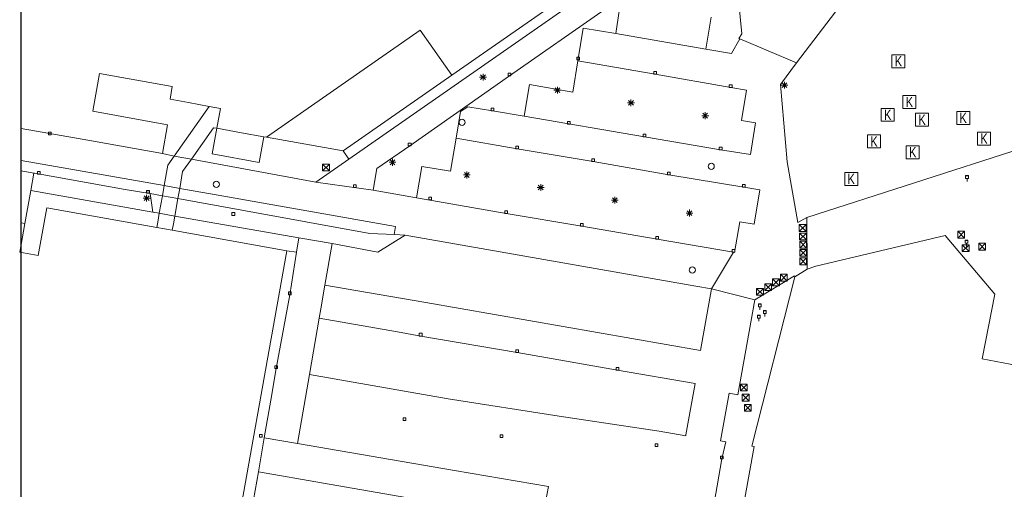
# Model space of a CAD drawing. Header units: millimetres. Extents: x 812 to 183790, y 13 to 580968.
# Tile 5 of 256: x 182314 to 182459, y 580385 to 580454. Entities that reach past the tile are written whole.
import ezdxf

# ---------------------------------------------------------------- set-up
doc = ezdxf.new("R2010")
doc.units = ezdxf.units.MM
doc.header["$LTSCALE"] = 5
doc.linetypes.add('DGN3', pattern=[672.0006, 448.0004, -224.0002])
for name, color, linetype, lineweight in [('afsluitpaal', 252, 'Continuous', 9), ('afvalbak', 252, 'Continuous', 9), ('beheer openbare ruimte groenbeheer', 252, 'Continuous', 9), ('beheer openbare ruimte wegbeheer', 252, 'Continuous', 9), ('gebouw op maaiveld onder overbouw', 252, 'Continuous', 9), ('Hek overige scheiding', 252, 'Continuous', 9), ('hoofdgebouw', 252, 'Continuous', 9), ('inspectie- rioolput', 252, 'Continuous', 9), ('kant muur breder dan 30cm', 252, 'Continuous', 9), ('kant verharding', 252, 'Continuous', 9), ('kolk', 252, 'Continuous', 9), ('lichtmast', 252, 'Continuous', 9), ('overbouw', 252, 'Continuous', 9), ('sluitlijn', 252, 'DGN3', 9)]:
    doc.layers.add(name, color=color, linetype=linetype, lineweight=lineweight)
doc.layers.add('kunstobject', color=7, linetype='Continuous', lineweight=0, true_color=0xe17000)
doc.styles.add('Styledgn042', font='dgn042.shx')

# ---------------------------------------------------------------- blocks, each defined once
blk = doc.blocks.new('LANTP1')
at = {"layer": 'lichtmast', "color": 251, "linetype": 'Continuous', "lineweight": 0, "true_color": 0x696969}
for p, q in [((-0.5, 0), (0.5, 0)), ((0.35, -0.35), (-0.35, 0.35)), ((-0.35, -0.35), (0.35, 0.35)), ((0, -0.5), (0, 0.5))]:
    blk.add_line(p, q, dxfattribs=at)
blk = doc.blocks.new('HINDER2')
at = {"layer": 'afsluitpaal', "color": 251, "linetype": 'Continuous', "lineweight": 0, "true_color": 0x696969}
for p, q in [((-0.5, 0.5), (0.5, -0.5)), ((0.5, 0.5), (-0.5, -0.5))]:
    blk.add_line(p, q, dxfattribs=at)
at = {"layer": 'afsluitpaal', "color": 251, "linetype": 'Continuous', "lineweight": 0, "true_color": 0x696969, "flags": 128}
blk.add_lwpolyline([(-0.5, 0.5), (0.5, 0.5), (0.5, -0.5), (-0.5, -0.5), (-0.5, 0.5)], dxfattribs=at)
blk = doc.blocks.new('HINDER3')
at = {"layer": 'afsluitpaal', "color": 251, "linetype": 'Continuous', "lineweight": 0, "true_color": 0x696969}
for p, q in [((-0.5, 0.5), (0.5, -0.5)), ((0.5, 0.5), (-0.5, -0.5))]:
    blk.add_line(p, q, dxfattribs=at)
at = {"layer": 'afsluitpaal', "color": 251, "linetype": 'Continuous', "lineweight": 0, "true_color": 0x696969, "flags": 128}
blk.add_lwpolyline([(-0.5, 0.5), (0.5, 0.5), (0.5, -0.5), (-0.5, -0.5), (-0.5, 0.5)], dxfattribs=at)
blk = doc.blocks.new('SKOLK49')
at = {"layer": 'kolk', "color": 251, "linetype": 'Continuous', "lineweight": 0, "true_color": 0x696969, "flags": 128}
blk.add_lwpolyline([(-0.2, 0.4), (0.2, 0.4), (0.2, 0), (-0.2, 0), (-0.2, 0.4)], dxfattribs=at)
blk = doc.blocks.new('LANTP31')
at = {"layer": 'lichtmast', "color": 251, "linetype": 'Continuous', "lineweight": 0, "true_color": 0x696969}
for p, q in [((-0.5, 0), (0.5, 0)), ((0.35, -0.35), (-0.35, 0.35)), ((-0.35, -0.35), (0.35, 0.35)), ((0, -0.5), (0, 0.5))]:
    blk.add_line(p, q, dxfattribs=at)
blk = doc.blocks.new('HINDER28')
at = {"layer": 'afsluitpaal', "color": 251, "linetype": 'Continuous', "lineweight": 0, "true_color": 0x696969}
for p, q in [((-0.5, 0.5), (0.5, -0.5)), ((0.5, 0.5), (-0.5, -0.5))]:
    blk.add_line(p, q, dxfattribs=at)
at = {"layer": 'afsluitpaal', "color": 251, "linetype": 'Continuous', "lineweight": 0, "true_color": 0x696969, "flags": 128}
blk.add_lwpolyline([(-0.5, 0.5), (0.5, 0.5), (0.5, -0.5), (-0.5, -0.5), (-0.5, 0.5)], dxfattribs=at)
blk = doc.blocks.new('AFVAL4')
at = {"layer": 'afvalbak', "color": 251, "linetype": 'Continuous', "lineweight": 0, "true_color": 0x696969, "flags": 128}
for points in [[(-0.2, 0.45), (0.2, 0.45), (0.2, 0), (-0.2, 0), (-0.2, 0.45)], [(-0.2, 0.4), (0.2, 0.4)], [(0, 0), (0, -0.45)]]:
    blk.add_lwpolyline(points, dxfattribs=at)
blk = doc.blocks.new('KUNSTA')
at = {"layer": 'kunstobject', "color": 251, "linetype": 'Continuous', "lineweight": 0, "true_color": 0x696969}
for p, q in [((-0.95, -0.95), (-0.95, 0.95)), ((-0.95, 0.95), (0.95, 0.95)), ((0.95, -0.95), (0.95, 0.95)), ((-0.95, -0.95), (0.95, -0.95))]:
    blk.add_line(p, q, dxfattribs=at)
at = {"layer": 'kunstobject', "color": 251, "linetype": 'Continuous', "lineweight": 0, "true_color": 0x696969, "insert": (0, 0), "char_height": 1.5, "attachment_point": 5, "line_spacing_factor": 0.8, "style": 'Styledgn042'}
blk.add_mtext('{\\Fdgn000|c0;\\W0.8;\\C251;K}', dxfattribs=at)
blk = doc.blocks.new('SKOLK175')
at = {"layer": 'kolk', "color": 251, "linetype": 'Continuous', "lineweight": 0, "true_color": 0x696969, "flags": 128}
blk.add_lwpolyline([(-0.2, 0.4), (0.2, 0.4), (0.2, 0), (-0.2, 0), (-0.2, 0.4)], dxfattribs=at)
blk = doc.blocks.new('SKOLK179')
at = {"layer": 'kolk', "color": 251, "linetype": 'Continuous', "lineweight": 0, "true_color": 0x696969, "flags": 128}
blk.add_lwpolyline([(-0.2, 0.4), (0.2, 0.4), (0.2, 0), (-0.2, 0), (-0.2, 0.4)], dxfattribs=at)
blk = doc.blocks.new('AFVAL6')
at = {"layer": 'afvalbak', "color": 251, "linetype": 'Continuous', "lineweight": 0, "true_color": 0x696969, "flags": 128}
for points in [[(-0.2, 0.45), (0.2, 0.45), (0.2, 0), (-0.2, 0), (-0.2, 0.45)], [(-0.2, 0.4), (0.2, 0.4)], [(0, 0), (0, -0.45)]]:
    blk.add_lwpolyline(points, dxfattribs=at)
blk = doc.blocks.new('AFVAL8')
at = {"layer": 'afvalbak', "color": 251, "linetype": 'Continuous', "lineweight": 0, "true_color": 0x696969, "flags": 128}
for points in [[(-0.2, 0.45), (0.2, 0.45), (0.2, 0), (-0.2, 0), (-0.2, 0.45)], [(-0.2, 0.4), (0.2, 0.4)], [(0, 0), (0, -0.45)]]:
    blk.add_lwpolyline(points, dxfattribs=at)
blk = doc.blocks.new('KUNSTA1')
at = {"layer": 'kunstobject', "color": 251, "linetype": 'Continuous', "lineweight": 0, "true_color": 0x696969}
for p, q in [((-0.95, -0.95), (-0.95, 0.95)), ((-0.95, 0.95), (0.95, 0.95)), ((0.95, -0.95), (0.95, 0.95)), ((-0.95, -0.95), (0.95, -0.95))]:
    blk.add_line(p, q, dxfattribs=at)
at = {"layer": 'kunstobject', "color": 251, "linetype": 'Continuous', "lineweight": 0, "true_color": 0x696969, "insert": (0, 0), "char_height": 1.5, "attachment_point": 5, "line_spacing_factor": 0.8, "style": 'Styledgn042'}
blk.add_mtext('{\\Fdgn000|c0;\\W0.8;\\C251;K}', dxfattribs=at)
blk = doc.blocks.new('KUNSTA2')
at = {"layer": 'kunstobject', "color": 251, "linetype": 'Continuous', "lineweight": 0, "true_color": 0x696969}
for p, q in [((-0.95, -0.95), (-0.95, 0.95)), ((-0.95, 0.95), (0.95, 0.95)), ((0.95, -0.95), (0.95, 0.95)), ((-0.95, -0.95), (0.95, -0.95))]:
    blk.add_line(p, q, dxfattribs=at)
at = {"layer": 'kunstobject', "color": 251, "linetype": 'Continuous', "lineweight": 0, "true_color": 0x696969, "insert": (0, 0), "char_height": 1.5, "attachment_point": 5, "line_spacing_factor": 0.8, "style": 'Styledgn042'}
blk.add_mtext('{\\Fdgn000|c0;\\W0.8;\\C251;K}', dxfattribs=at)
blk = doc.blocks.new('SKOLK246')
at = {"layer": 'kolk', "color": 251, "linetype": 'Continuous', "lineweight": 0, "true_color": 0x696969, "flags": 128}
blk.add_lwpolyline([(-0.2, 0.4), (0.2, 0.4), (0.2, 0), (-0.2, 0), (-0.2, 0.4)], dxfattribs=at)
blk = doc.blocks.new('SKOLK250')
at = {"layer": 'kolk', "color": 251, "linetype": 'Continuous', "lineweight": 0, "true_color": 0x696969, "flags": 128}
blk.add_lwpolyline([(-0.2, 0.4), (0.2, 0.4), (0.2, 0), (-0.2, 0), (-0.2, 0.4)], dxfattribs=at)
blk = doc.blocks.new('SKOLK253')
at = {"layer": 'kolk', "color": 251, "linetype": 'Continuous', "lineweight": 0, "true_color": 0x696969, "flags": 128}
blk.add_lwpolyline([(-0.2, 0.4), (0.2, 0.4), (0.2, 0), (-0.2, 0), (-0.2, 0.4)], dxfattribs=at)
blk = doc.blocks.new('SKOLK314')
at = {"layer": 'kolk', "color": 251, "linetype": 'Continuous', "lineweight": 0, "true_color": 0x696969, "flags": 128}
blk.add_lwpolyline([(-0.2, 0.4), (0.2, 0.4), (0.2, 0), (-0.2, 0), (-0.2, 0.4)], dxfattribs=at)
blk = doc.blocks.new('SKOLK320')
at = {"layer": 'kolk', "color": 251, "linetype": 'Continuous', "lineweight": 0, "true_color": 0x696969, "flags": 128}
blk.add_lwpolyline([(-0.2, 0.4), (0.2, 0.4), (0.2, 0), (-0.2, 0), (-0.2, 0.4)], dxfattribs=at)
blk = doc.blocks.new('SKOLK321')
at = {"layer": 'kolk', "color": 251, "linetype": 'Continuous', "lineweight": 0, "true_color": 0x696969, "flags": 128}
blk.add_lwpolyline([(-0.2, 0.4), (0.2, 0.4), (0.2, 0), (-0.2, 0), (-0.2, 0.4)], dxfattribs=at)
blk = doc.blocks.new('HINDER86')
at = {"layer": 'afsluitpaal', "color": 251, "linetype": 'Continuous', "lineweight": 0, "true_color": 0x696969}
for p, q in [((-0.5, 0.5), (0.5, -0.5)), ((0.5, 0.5), (-0.5, -0.5))]:
    blk.add_line(p, q, dxfattribs=at)
at = {"layer": 'afsluitpaal', "color": 251, "linetype": 'Continuous', "lineweight": 0, "true_color": 0x696969, "flags": 128}
blk.add_lwpolyline([(-0.5, 0.5), (0.5, 0.5), (0.5, -0.5), (-0.5, -0.5), (-0.5, 0.5)], dxfattribs=at)
blk = doc.blocks.new('HINDER98')
at = {"layer": 'afsluitpaal', "color": 251, "linetype": 'Continuous', "lineweight": 0, "true_color": 0x696969}
for p, q in [((-0.5, 0.5), (0.5, -0.5)), ((0.5, 0.5), (-0.5, -0.5))]:
    blk.add_line(p, q, dxfattribs=at)
at = {"layer": 'afsluitpaal', "color": 251, "linetype": 'Continuous', "lineweight": 0, "true_color": 0x696969, "flags": 128}
blk.add_lwpolyline([(-0.5, 0.5), (0.5, 0.5), (0.5, -0.5), (-0.5, -0.5), (-0.5, 0.5)], dxfattribs=at)
blk = doc.blocks.new('LANTP168')
at = {"layer": 'lichtmast', "color": 251, "linetype": 'Continuous', "lineweight": 0, "true_color": 0x696969}
for p, q in [((-0.5, 0), (0.5, 0)), ((0.35, -0.35), (-0.35, 0.35)), ((-0.35, -0.35), (0.35, 0.35)), ((0, -0.5), (0, 0.5))]:
    blk.add_line(p, q, dxfattribs=at)
blk = doc.blocks.new('KUNSTA3')
at = {"layer": 'kunstobject', "color": 251, "linetype": 'Continuous', "lineweight": 0, "true_color": 0x696969}
for p, q in [((-0.95, -0.95), (-0.95, 0.95)), ((-0.95, 0.95), (0.95, 0.95)), ((0.95, -0.95), (0.95, 0.95)), ((-0.95, -0.95), (0.95, -0.95))]:
    blk.add_line(p, q, dxfattribs=at)
at = {"layer": 'kunstobject', "color": 251, "linetype": 'Continuous', "lineweight": 0, "true_color": 0x696969, "insert": (0, 0), "char_height": 1.5, "attachment_point": 5, "line_spacing_factor": 0.8, "style": 'Styledgn042'}
blk.add_mtext('{\\Fdgn000|c0;\\W0.8;\\C251;K}', dxfattribs=at)
blk = doc.blocks.new('RIOOLP151')
at = {"layer": 'inspectie- rioolput', "color": 251, "linetype": 'Continuous', "lineweight": 0, "true_color": 0x696969}
blk.add_circle((0, 0), 0.9, dxfattribs=at)
blk = doc.blocks.new('HINDER109')
at = {"layer": 'afsluitpaal', "color": 251, "linetype": 'Continuous', "lineweight": 0, "true_color": 0x696969}
for p, q in [((-0.5, 0.5), (0.5, -0.5)), ((0.5, 0.5), (-0.5, -0.5))]:
    blk.add_line(p, q, dxfattribs=at)
at = {"layer": 'afsluitpaal', "color": 251, "linetype": 'Continuous', "lineweight": 0, "true_color": 0x696969, "flags": 128}
blk.add_lwpolyline([(-0.5, 0.5), (0.5, 0.5), (0.5, -0.5), (-0.5, -0.5), (-0.5, 0.5)], dxfattribs=at)
blk = doc.blocks.new('SKOLK455')
at = {"layer": 'kolk', "color": 251, "linetype": 'Continuous', "lineweight": 0, "true_color": 0x696969, "flags": 128}
blk.add_lwpolyline([(-0.2, 0.4), (0.2, 0.4), (0.2, 0), (-0.2, 0), (-0.2, 0.4)], dxfattribs=at)
blk = doc.blocks.new('SKOLK475')
at = {"layer": 'kolk', "color": 251, "linetype": 'Continuous', "lineweight": 0, "true_color": 0x696969, "flags": 128}
blk.add_lwpolyline([(-0.2, 0.4), (0.2, 0.4), (0.2, 0), (-0.2, 0), (-0.2, 0.4)], dxfattribs=at)
blk = doc.blocks.new('SKOLK476')
at = {"layer": 'kolk', "color": 251, "linetype": 'Continuous', "lineweight": 0, "true_color": 0x696969, "flags": 128}
blk.add_lwpolyline([(-0.2, 0.4), (0.2, 0.4), (0.2, 0), (-0.2, 0), (-0.2, 0.4)], dxfattribs=at)
blk = doc.blocks.new('SKOLK477')
at = {"layer": 'kolk', "color": 251, "linetype": 'Continuous', "lineweight": 0, "true_color": 0x696969, "flags": 128}
blk.add_lwpolyline([(-0.2, 0.4), (0.2, 0.4), (0.2, 0), (-0.2, 0), (-0.2, 0.4)], dxfattribs=at)
blk = doc.blocks.new('SKOLK479')
at = {"layer": 'kolk', "color": 251, "linetype": 'Continuous', "lineweight": 0, "true_color": 0x696969, "flags": 128}
blk.add_lwpolyline([(-0.2, 0.4), (0.2, 0.4), (0.2, 0), (-0.2, 0), (-0.2, 0.4)], dxfattribs=at)
blk = doc.blocks.new('SKOLK482')
at = {"layer": 'kolk', "color": 251, "linetype": 'Continuous', "lineweight": 0, "true_color": 0x696969, "flags": 128}
blk.add_lwpolyline([(-0.2, 0.4), (0.2, 0.4), (0.2, 0), (-0.2, 0), (-0.2, 0.4)], dxfattribs=at)
blk = doc.blocks.new('LANTP235')
at = {"layer": 'lichtmast', "color": 251, "linetype": 'Continuous', "lineweight": 0, "true_color": 0x696969}
for p, q in [((-0.5, 0), (0.5, 0)), ((0.35, -0.35), (-0.35, 0.35)), ((-0.35, -0.35), (0.35, 0.35)), ((0, -0.5), (0, 0.5))]:
    blk.add_line(p, q, dxfattribs=at)
blk = doc.blocks.new('RIOOLP203')
at = {"layer": 'inspectie- rioolput', "color": 251, "linetype": 'Continuous', "lineweight": 0, "true_color": 0x696969}
blk.add_circle((0, 0), 0.9, dxfattribs=at)
blk = doc.blocks.new('SKOLK552')
at = {"layer": 'kolk', "color": 251, "linetype": 'Continuous', "lineweight": 0, "true_color": 0x696969, "flags": 128}
blk.add_lwpolyline([(-0.2, 0.4), (0.2, 0.4), (0.2, 0), (-0.2, 0), (-0.2, 0.4)], dxfattribs=at)
blk = doc.blocks.new('LANTP265')
at = {"layer": 'lichtmast', "color": 251, "linetype": 'Continuous', "lineweight": 0, "true_color": 0x696969}
for p, q in [((-0.5, 0), (0.5, 0)), ((0.35, -0.35), (-0.35, 0.35)), ((-0.35, -0.35), (0.35, 0.35)), ((0, -0.5), (0, 0.5))]:
    blk.add_line(p, q, dxfattribs=at)
blk = doc.blocks.new('KUNSTA4')
at = {"layer": 'kunstobject', "color": 251, "linetype": 'Continuous', "lineweight": 0, "true_color": 0x696969}
for p, q in [((-0.95, -0.95), (-0.95, 0.95)), ((-0.95, 0.95), (0.95, 0.95)), ((0.95, -0.95), (0.95, 0.95)), ((-0.95, -0.95), (0.95, -0.95))]:
    blk.add_line(p, q, dxfattribs=at)
at = {"layer": 'kunstobject', "color": 251, "linetype": 'Continuous', "lineweight": 0, "true_color": 0x696969, "insert": (0, 0), "char_height": 1.5, "attachment_point": 5, "line_spacing_factor": 0.8, "style": 'Styledgn042'}
blk.add_mtext('{\\Fdgn000|c0;\\W0.8;\\C251;K}', dxfattribs=at)
blk = doc.blocks.new('KUNSTA5')
at = {"layer": 'kunstobject', "color": 251, "linetype": 'Continuous', "lineweight": 0, "true_color": 0x696969}
for p, q in [((-0.95, -0.95), (-0.95, 0.95)), ((-0.95, 0.95), (0.95, 0.95)), ((0.95, -0.95), (0.95, 0.95)), ((-0.95, -0.95), (0.95, -0.95))]:
    blk.add_line(p, q, dxfattribs=at)
at = {"layer": 'kunstobject', "color": 251, "linetype": 'Continuous', "lineweight": 0, "true_color": 0x696969, "insert": (0, 0), "char_height": 1.5, "attachment_point": 5, "line_spacing_factor": 0.8, "style": 'Styledgn042'}
blk.add_mtext('{\\Fdgn000|c0;\\W0.8;\\C251;K}', dxfattribs=at)
blk = doc.blocks.new('SKOLK633')
at = {"layer": 'kolk', "color": 251, "linetype": 'Continuous', "lineweight": 0, "true_color": 0x696969, "flags": 128}
blk.add_lwpolyline([(-0.2, 0.4), (0.2, 0.4), (0.2, 0), (-0.2, 0), (-0.2, 0.4)], dxfattribs=at)
blk = doc.blocks.new('LANTP313')
at = {"layer": 'lichtmast', "color": 251, "linetype": 'Continuous', "lineweight": 0, "true_color": 0x696969}
for p, q in [((-0.5, 0), (0.5, 0)), ((0.35, -0.35), (-0.35, 0.35)), ((-0.35, -0.35), (0.35, 0.35)), ((0, -0.5), (0, 0.5))]:
    blk.add_line(p, q, dxfattribs=at)
blk = doc.blocks.new('KUNSTA6')
at = {"layer": 'kunstobject', "color": 251, "linetype": 'Continuous', "lineweight": 0, "true_color": 0x696969}
for p, q in [((-0.95, -0.95), (-0.95, 0.95)), ((-0.95, 0.95), (0.95, 0.95)), ((0.95, -0.95), (0.95, 0.95)), ((-0.95, -0.95), (0.95, -0.95))]:
    blk.add_line(p, q, dxfattribs=at)
at = {"layer": 'kunstobject', "color": 251, "linetype": 'Continuous', "lineweight": 0, "true_color": 0x696969, "insert": (0, 0), "char_height": 1.5, "attachment_point": 5, "line_spacing_factor": 0.8, "style": 'Styledgn042'}
blk.add_mtext('{\\Fdgn000|c0;\\W0.8;\\C251;K}', dxfattribs=at)
blk = doc.blocks.new('SKOLK722')
at = {"layer": 'kolk', "color": 251, "linetype": 'Continuous', "lineweight": 0, "true_color": 0x696969, "flags": 128}
blk.add_lwpolyline([(-0.2, 0.4), (0.2, 0.4), (0.2, 0), (-0.2, 0), (-0.2, 0.4)], dxfattribs=at)
blk = doc.blocks.new('SKOLK723')
at = {"layer": 'kolk', "color": 251, "linetype": 'Continuous', "lineweight": 0, "true_color": 0x696969, "flags": 128}
blk.add_lwpolyline([(-0.2, 0.4), (0.2, 0.4), (0.2, 0), (-0.2, 0), (-0.2, 0.4)], dxfattribs=at)
blk = doc.blocks.new('SKOLK724')
at = {"layer": 'kolk', "color": 251, "linetype": 'Continuous', "lineweight": 0, "true_color": 0x696969, "flags": 128}
blk.add_lwpolyline([(-0.2, 0.4), (0.2, 0.4), (0.2, 0), (-0.2, 0), (-0.2, 0.4)], dxfattribs=at)
blk = doc.blocks.new('SKOLK728')
at = {"layer": 'kolk', "color": 251, "linetype": 'Continuous', "lineweight": 0, "true_color": 0x696969, "flags": 128}
blk.add_lwpolyline([(-0.2, 0.4), (0.2, 0.4), (0.2, 0), (-0.2, 0), (-0.2, 0.4)], dxfattribs=at)
blk = doc.blocks.new('SKOLK729')
at = {"layer": 'kolk', "color": 251, "linetype": 'Continuous', "lineweight": 0, "true_color": 0x696969, "flags": 128}
blk.add_lwpolyline([(-0.2, 0.4), (0.2, 0.4), (0.2, 0), (-0.2, 0), (-0.2, 0.4)], dxfattribs=at)
blk = doc.blocks.new('LANTP325')
at = {"layer": 'lichtmast', "color": 251, "linetype": 'Continuous', "lineweight": 0, "true_color": 0x696969}
for p, q in [((-0.5, 0), (0.5, 0)), ((0.35, -0.35), (-0.35, 0.35)), ((-0.35, -0.35), (0.35, 0.35)), ((0, -0.5), (0, 0.5))]:
    blk.add_line(p, q, dxfattribs=at)
blk = doc.blocks.new('HINDER223')
at = {"layer": 'afsluitpaal', "color": 251, "linetype": 'Continuous', "lineweight": 0, "true_color": 0x696969}
for p, q in [((-0.5, 0.5), (0.5, -0.5)), ((0.5, 0.5), (-0.5, -0.5))]:
    blk.add_line(p, q, dxfattribs=at)
at = {"layer": 'afsluitpaal', "color": 251, "linetype": 'Continuous', "lineweight": 0, "true_color": 0x696969, "flags": 128}
blk.add_lwpolyline([(-0.5, 0.5), (0.5, 0.5), (0.5, -0.5), (-0.5, -0.5), (-0.5, 0.5)], dxfattribs=at)
blk = doc.blocks.new('SKOLK881')
at = {"layer": 'kolk', "color": 251, "linetype": 'Continuous', "lineweight": 0, "true_color": 0x696969, "flags": 128}
blk.add_lwpolyline([(-0.2, 0.4), (0.2, 0.4), (0.2, 0), (-0.2, 0), (-0.2, 0.4)], dxfattribs=at)
blk = doc.blocks.new('SKOLK884')
at = {"layer": 'kolk', "color": 251, "linetype": 'Continuous', "lineweight": 0, "true_color": 0x696969, "flags": 128}
blk.add_lwpolyline([(-0.2, 0.4), (0.2, 0.4), (0.2, 0), (-0.2, 0), (-0.2, 0.4)], dxfattribs=at)
blk = doc.blocks.new('RIOOLP348')
at = {"layer": 'inspectie- rioolput', "color": 251, "linetype": 'Continuous', "lineweight": 0, "true_color": 0x696969}
blk.add_circle((0, 0), 0.9, dxfattribs=at)
blk = doc.blocks.new('HINDER229')
at = {"layer": 'afsluitpaal', "color": 251, "linetype": 'Continuous', "lineweight": 0, "true_color": 0x696969}
for p, q in [((-0.5, 0.5), (0.5, -0.5)), ((0.5, 0.5), (-0.5, -0.5))]:
    blk.add_line(p, q, dxfattribs=at)
at = {"layer": 'afsluitpaal', "color": 251, "linetype": 'Continuous', "lineweight": 0, "true_color": 0x696969, "flags": 128}
blk.add_lwpolyline([(-0.5, 0.5), (0.5, 0.5), (0.5, -0.5), (-0.5, -0.5), (-0.5, 0.5)], dxfattribs=at)
blk = doc.blocks.new('HINDER238')
at = {"layer": 'afsluitpaal', "color": 251, "linetype": 'Continuous', "lineweight": 0, "true_color": 0x696969}
for p, q in [((-0.5, 0.5), (0.5, -0.5)), ((0.5, 0.5), (-0.5, -0.5))]:
    blk.add_line(p, q, dxfattribs=at)
at = {"layer": 'afsluitpaal', "color": 251, "linetype": 'Continuous', "lineweight": 0, "true_color": 0x696969, "flags": 128}
blk.add_lwpolyline([(-0.5, 0.5), (0.5, 0.5), (0.5, -0.5), (-0.5, -0.5), (-0.5, 0.5)], dxfattribs=at)
blk = doc.blocks.new('SKOLK969')
at = {"layer": 'kolk', "color": 251, "linetype": 'Continuous', "lineweight": 0, "true_color": 0x696969, "flags": 128}
blk.add_lwpolyline([(-0.2, 0.4), (0.2, 0.4), (0.2, 0), (-0.2, 0), (-0.2, 0.4)], dxfattribs=at)
blk = doc.blocks.new('SKOLK978')
at = {"layer": 'kolk', "color": 251, "linetype": 'Continuous', "lineweight": 0, "true_color": 0x696969, "flags": 128}
blk.add_lwpolyline([(-0.2, 0.4), (0.2, 0.4), (0.2, 0), (-0.2, 0), (-0.2, 0.4)], dxfattribs=at)
blk = doc.blocks.new('LANTP425')
at = {"layer": 'lichtmast', "color": 251, "linetype": 'Continuous', "lineweight": 0, "true_color": 0x696969}
for p, q in [((-0.5, 0), (0.5, 0)), ((0.35, -0.35), (-0.35, 0.35)), ((-0.35, -0.35), (0.35, 0.35)), ((0, -0.5), (0, 0.5))]:
    blk.add_line(p, q, dxfattribs=at)
blk = doc.blocks.new('AFVAL31')
at = {"layer": 'afvalbak', "color": 251, "linetype": 'Continuous', "lineweight": 0, "true_color": 0x696969, "flags": 128}
for points in [[(-0.2, 0.45), (0.2, 0.45), (0.2, 0), (-0.2, 0), (-0.2, 0.45)], [(-0.2, 0.4), (0.2, 0.4)], [(0, 0), (0, -0.45)]]:
    blk.add_lwpolyline(points, dxfattribs=at)
blk = doc.blocks.new('HINDER259')
at = {"layer": 'afsluitpaal', "color": 251, "linetype": 'Continuous', "lineweight": 0, "true_color": 0x696969}
for p, q in [((-0.5, 0.5), (0.5, -0.5)), ((0.5, 0.5), (-0.5, -0.5))]:
    blk.add_line(p, q, dxfattribs=at)
at = {"layer": 'afsluitpaal', "color": 251, "linetype": 'Continuous', "lineweight": 0, "true_color": 0x696969, "flags": 128}
blk.add_lwpolyline([(-0.5, 0.5), (0.5, 0.5), (0.5, -0.5), (-0.5, -0.5), (-0.5, 0.5)], dxfattribs=at)
blk = doc.blocks.new('LANTP433')
at = {"layer": 'lichtmast', "color": 251, "linetype": 'Continuous', "lineweight": 0, "true_color": 0x696969}
for p, q in [((-0.5, 0), (0.5, 0)), ((0.35, -0.35), (-0.35, 0.35)), ((-0.35, -0.35), (0.35, 0.35)), ((0, -0.5), (0, 0.5))]:
    blk.add_line(p, q, dxfattribs=at)
blk = doc.blocks.new('AFVAL32')
at = {"layer": 'afvalbak', "color": 251, "linetype": 'Continuous', "lineweight": 0, "true_color": 0x696969, "flags": 128}
for points in [[(-0.2, 0.45), (0.2, 0.45), (0.2, 0), (-0.2, 0), (-0.2, 0.45)], [(-0.2, 0.4), (0.2, 0.4)], [(0, 0), (0, -0.45)]]:
    blk.add_lwpolyline(points, dxfattribs=at)
blk = doc.blocks.new('KUNSTA9')
at = {"layer": 'kunstobject', "color": 251, "linetype": 'Continuous', "lineweight": 0, "true_color": 0x696969}
for p, q in [((-0.95, -0.95), (-0.95, 0.95)), ((-0.95, 0.95), (0.95, 0.95)), ((0.95, -0.95), (0.95, 0.95)), ((-0.95, -0.95), (0.95, -0.95))]:
    blk.add_line(p, q, dxfattribs=at)
at = {"layer": 'kunstobject', "color": 251, "linetype": 'Continuous', "lineweight": 0, "true_color": 0x696969, "insert": (0, 0), "char_height": 1.5, "attachment_point": 5, "line_spacing_factor": 0.8, "style": 'Styledgn042'}
blk.add_mtext('{\\Fdgn000|c0;\\W0.8;\\C251;K}', dxfattribs=at)
blk = doc.blocks.new('SKOLK1041')
at = {"layer": 'kolk', "color": 251, "linetype": 'Continuous', "lineweight": 0, "true_color": 0x696969, "flags": 128}
blk.add_lwpolyline([(-0.2, 0.4), (0.2, 0.4), (0.2, 0), (-0.2, 0), (-0.2, 0.4)], dxfattribs=at)
blk = doc.blocks.new('LANTP461')
at = {"layer": 'lichtmast', "color": 251, "linetype": 'Continuous', "lineweight": 0, "true_color": 0x696969}
for p, q in [((-0.5, 0), (0.5, 0)), ((0.35, -0.35), (-0.35, 0.35)), ((-0.35, -0.35), (0.35, 0.35)), ((0, -0.5), (0, 0.5))]:
    blk.add_line(p, q, dxfattribs=at)
blk = doc.blocks.new('HINDER280')
at = {"layer": 'afsluitpaal', "color": 251, "linetype": 'Continuous', "lineweight": 0, "true_color": 0x696969}
for p, q in [((-0.5, 0.5), (0.5, -0.5)), ((0.5, 0.5), (-0.5, -0.5))]:
    blk.add_line(p, q, dxfattribs=at)
at = {"layer": 'afsluitpaal', "color": 251, "linetype": 'Continuous', "lineweight": 0, "true_color": 0x696969, "flags": 128}
blk.add_lwpolyline([(-0.5, 0.5), (0.5, 0.5), (0.5, -0.5), (-0.5, -0.5), (-0.5, 0.5)], dxfattribs=at)
blk = doc.blocks.new('SKOLK1139')
at = {"layer": 'kolk', "color": 251, "linetype": 'Continuous', "lineweight": 0, "true_color": 0x696969, "flags": 128}
blk.add_lwpolyline([(-0.2, 0.4), (0.2, 0.4), (0.2, 0), (-0.2, 0), (-0.2, 0.4)], dxfattribs=at)
blk = doc.blocks.new('RIOOLP431')
at = {"layer": 'inspectie- rioolput', "color": 251, "linetype": 'Continuous', "lineweight": 0, "true_color": 0x696969}
blk.add_circle((0, 0), 0.9, dxfattribs=at)
blk = doc.blocks.new('HINDER314')
at = {"layer": 'afsluitpaal', "color": 251, "linetype": 'Continuous', "lineweight": 0, "true_color": 0x696969}
for p, q in [((-0.5, 0.5), (0.5, -0.5)), ((0.5, 0.5), (-0.5, -0.5))]:
    blk.add_line(p, q, dxfattribs=at)
at = {"layer": 'afsluitpaal', "color": 251, "linetype": 'Continuous', "lineweight": 0, "true_color": 0x696969, "flags": 128}
blk.add_lwpolyline([(-0.5, 0.5), (0.5, 0.5), (0.5, -0.5), (-0.5, -0.5), (-0.5, 0.5)], dxfattribs=at)
blk = doc.blocks.new('HINDER319')
at = {"layer": 'afsluitpaal', "color": 251, "linetype": 'Continuous', "lineweight": 0, "true_color": 0x696969}
for p, q in [((-0.5, 0.5), (0.5, -0.5)), ((0.5, 0.5), (-0.5, -0.5))]:
    blk.add_line(p, q, dxfattribs=at)
at = {"layer": 'afsluitpaal', "color": 251, "linetype": 'Continuous', "lineweight": 0, "true_color": 0x696969, "flags": 128}
blk.add_lwpolyline([(-0.5, 0.5), (0.5, 0.5), (0.5, -0.5), (-0.5, -0.5), (-0.5, 0.5)], dxfattribs=at)
blk = doc.blocks.new('SKOLK1196')
at = {"layer": 'kolk', "color": 251, "linetype": 'Continuous', "lineweight": 0, "true_color": 0x696969, "flags": 128}
blk.add_lwpolyline([(-0.2, 0.4), (0.2, 0.4), (0.2, 0), (-0.2, 0), (-0.2, 0.4)], dxfattribs=at)
blk = doc.blocks.new('KUNSTA10')
at = {"layer": 'kunstobject', "color": 251, "linetype": 'Continuous', "lineweight": 0, "true_color": 0x696969}
for p, q in [((-0.95, -0.95), (-0.95, 0.95)), ((-0.95, 0.95), (0.95, 0.95)), ((0.95, -0.95), (0.95, 0.95)), ((-0.95, -0.95), (0.95, -0.95))]:
    blk.add_line(p, q, dxfattribs=at)
at = {"layer": 'kunstobject', "color": 251, "linetype": 'Continuous', "lineweight": 0, "true_color": 0x696969, "insert": (0, 0), "char_height": 1.5, "attachment_point": 5, "line_spacing_factor": 0.8, "style": 'Styledgn042'}
blk.add_mtext('{\\Fdgn000|c0;\\W0.8;\\C251;K}', dxfattribs=at)
blk = doc.blocks.new('SKOLK1211')
at = {"layer": 'kolk', "color": 251, "linetype": 'Continuous', "lineweight": 0, "true_color": 0x696969, "flags": 128}
blk.add_lwpolyline([(-0.2, 0.4), (0.2, 0.4), (0.2, 0), (-0.2, 0), (-0.2, 0.4)], dxfattribs=at)
blk = doc.blocks.new('SKOLK1212')
at = {"layer": 'kolk', "color": 251, "linetype": 'Continuous', "lineweight": 0, "true_color": 0x696969, "flags": 128}
blk.add_lwpolyline([(-0.2, 0.4), (0.2, 0.4), (0.2, 0), (-0.2, 0), (-0.2, 0.4)], dxfattribs=at)
blk = doc.blocks.new('SKOLK1224')
at = {"layer": 'kolk', "color": 251, "linetype": 'Continuous', "lineweight": 0, "true_color": 0x696969, "flags": 128}
blk.add_lwpolyline([(-0.2, 0.4), (0.2, 0.4), (0.2, 0), (-0.2, 0), (-0.2, 0.4)], dxfattribs=at)
blk = doc.blocks.new('LANTP536')
at = {"layer": 'lichtmast', "color": 251, "linetype": 'Continuous', "lineweight": 0, "true_color": 0x696969}
for p, q in [((-0.5, 0), (0.5, 0)), ((0.35, -0.35), (-0.35, 0.35)), ((-0.35, -0.35), (0.35, 0.35)), ((0, -0.5), (0, 0.5))]:
    blk.add_line(p, q, dxfattribs=at)
blk = doc.blocks.new('HINDER341')
at = {"layer": 'afsluitpaal', "color": 251, "linetype": 'Continuous', "lineweight": 0, "true_color": 0x696969}
for p, q in [((-0.5, 0.5), (0.5, -0.5)), ((0.5, 0.5), (-0.5, -0.5))]:
    blk.add_line(p, q, dxfattribs=at)
at = {"layer": 'afsluitpaal', "color": 251, "linetype": 'Continuous', "lineweight": 0, "true_color": 0x696969, "flags": 128}
blk.add_lwpolyline([(-0.5, 0.5), (0.5, 0.5), (0.5, -0.5), (-0.5, -0.5), (-0.5, 0.5)], dxfattribs=at)
blk = doc.blocks.new('HINDER345')
at = {"layer": 'afsluitpaal', "color": 251, "linetype": 'Continuous', "lineweight": 0, "true_color": 0x696969}
for p, q in [((-0.5, 0.5), (0.5, -0.5)), ((0.5, 0.5), (-0.5, -0.5))]:
    blk.add_line(p, q, dxfattribs=at)
at = {"layer": 'afsluitpaal', "color": 251, "linetype": 'Continuous', "lineweight": 0, "true_color": 0x696969, "flags": 128}
blk.add_lwpolyline([(-0.5, 0.5), (0.5, 0.5), (0.5, -0.5), (-0.5, -0.5), (-0.5, 0.5)], dxfattribs=at)
blk = doc.blocks.new('HINDER349')
at = {"layer": 'afsluitpaal', "color": 251, "linetype": 'Continuous', "lineweight": 0, "true_color": 0x696969}
for p, q in [((-0.5, 0.5), (0.5, -0.5)), ((0.5, 0.5), (-0.5, -0.5))]:
    blk.add_line(p, q, dxfattribs=at)
at = {"layer": 'afsluitpaal', "color": 251, "linetype": 'Continuous', "lineweight": 0, "true_color": 0x696969, "flags": 128}
blk.add_lwpolyline([(-0.5, 0.5), (0.5, 0.5), (0.5, -0.5), (-0.5, -0.5), (-0.5, 0.5)], dxfattribs=at)
blk = doc.blocks.new('SKOLK1288')
at = {"layer": 'kolk', "color": 251, "linetype": 'Continuous', "lineweight": 0, "true_color": 0x696969, "flags": 128}
blk.add_lwpolyline([(-0.2, 0.4), (0.2, 0.4), (0.2, 0), (-0.2, 0), (-0.2, 0.4)], dxfattribs=at)
blk = doc.blocks.new('SKOLK1298')
at = {"layer": 'kolk', "color": 251, "linetype": 'Continuous', "lineweight": 0, "true_color": 0x696969, "flags": 128}
blk.add_lwpolyline([(-0.2, 0.4), (0.2, 0.4), (0.2, 0), (-0.2, 0), (-0.2, 0.4)], dxfattribs=at)

msp = doc.modelspace()

# ---------------------------------------------------------------- linework, layer by layer
at = {"ltscale": 0.2}
msp.add_lwpolyline([(182314.708, 580966.07), (183589.202, 580966.07), (183589.202, 580301.164), (182314.708, 580301.164)], close=True, dxfattribs=at)
msp.add_lwpolyline([(182314.708, 580966.07), (183589.202, 580966.07), (183589.202, 580301.164), (182314.708, 580301.164)], close=True, dxfattribs=at)
msp.add_lwpolyline([(182314.708, 580966.07), (183589.202, 580966.07), (183589.202, 580301.164), (182314.708, 580301.164)], close=True, dxfattribs=at)
at = {"layer": 'beheer openbare ruimte groenbeheer', "color": 251, "lineweight": 0, "true_color": 0x696969}
msp.add_lwpolyline([(182361.791, 580434.849), (182362.622, 580433.655)], dxfattribs=at)
at = {"layer": 'beheer openbare ruimte wegbeheer', "color": 251, "lineweight": 0, "true_color": 0x696969}
for points in [[(182314.708, 580433.471), (182335.613, 580429.772)], [(182314.708, 580431.922), (182316.546, 580431.601)], [(182335.613, 580429.772), (182337.878, 580429.372)], [(182337.878, 580429.372), (182344.348, 580428.227)], [(182333.55, 580428.62), (182333.555, 580428.619)], [(182333.555, 580428.619), (182335.35, 580428.293)], [(182335.35, 580428.293), (182337.615, 580427.881)], [(182337.615, 580427.881), (182365.683, 580422.78)], [(182344.348, 580428.227), (182369.453, 580423.784)], [(182333.928, 580425.904), (182334.894, 580425.734)], [(182334.894, 580425.734), (182337.165, 580425.334)], [(182337.165, 580425.334), (182355.317, 580422.137)], [(182369.453, 580423.784), (182369.246, 580422.617)]]:
    msp.add_lwpolyline(points, dxfattribs=at)
at = {"layer": 'gebouw op maaiveld onder overbouw', "color": 251, "lineweight": 0, "true_color": 0x696969}
for points in [[(182343.84, 580441.04), (182342.194, 580441.344)], [(182343.84, 580441.04), (182343.309, 580438.158)]]:
    msp.add_lwpolyline(points, dxfattribs=at)
at = {"layer": 'Hek overige scheiding', "color": 251, "lineweight": 0, "true_color": 0x696969}
for points in [[(182315.224, 580424.24), (182314.472, 580420.05)], [(182314.708, 580424.333), (182315.224, 580424.24)]]:
    msp.add_lwpolyline(points, dxfattribs=at)
at = {"layer": 'hoofdgebouw', "color": 251, "lineweight": 0, "true_color": 0x696969, "flags": 128}
for points in [[(182410.216, 580469.709), (182410.751, 580468.94), (182377.674, 580445.922)], [(182377.674, 580445.922), (182373.077, 580452.516), (182350.595, 580436.843)], [(182325.179, 580440.65), (182326.158, 580446.174), (182336.799, 580444.272)], [(182325.179, 580440.65), (182336.112, 580438.673), (182335.355, 580434.462)], [(182335.355, 580434.462), (182324.427, 580436.408), (182314.708, 580438.127)], [(182343.309, 580438.158), (182342.618, 580434.421), (182349.502, 580433.149), (182350.197, 580436.913)], [(182343.309, 580438.158), (182346.934, 580437.488), (182350.197, 580436.913)], [(182318.452, 580426.535), (182317.18, 580419.571), (182314.472, 580420.05)]]:
    msp.add_lwpolyline(points, dxfattribs=at)
at = {"layer": 'hoofdgebouw', "color": 251, "lineweight": 0, "true_color": 0x696969}
for points in [[(182336.468, 580442.401), (182336.799, 580444.272)], [(182339.153, 580441.905), (182336.468, 580442.401)], [(182342.194, 580441.344), (182339.153, 580441.905)], [(182350.197, 580436.913), (182350.595, 580436.843)], [(182318.452, 580426.535), (182334.525, 580423.661)], [(182334.525, 580423.661), (182336.798, 580423.254)], [(182336.798, 580423.254), (182353.548, 580420.259)], [(182353.548, 580420.259), (182344.624, 580370.363)]]:
    msp.add_lwpolyline(points, dxfattribs=at)
at = {"layer": 'kant muur breder dan 30cm', "color": 251, "lineweight": 0, "true_color": 0x696969}
for points in [[(182377.674, 580445.922), (182361.791, 580434.849)], [(182361.791, 580434.849), (182350.595, 580436.843)]]:
    msp.add_lwpolyline(points, dxfattribs=at)
at = {"layer": 'kant muur breder dan 30cm', "color": 251, "lineweight": 0, "true_color": 0x696969, "flags": 128}
msp.add_lwpolyline([(182480.898, 580427.846), (182475.756, 580400.539), (182455.291, 580404.443), (182457.153, 580413.927)], dxfattribs=at)
at = {"layer": 'kant verharding', "color": 251, "lineweight": 0, "true_color": 0x696969, "flags": 128}
for points in [[(182474.02, 580467.165), (182468.574, 580480.205), (182466.162, 580487.828), (182458.6, 580487.514), (182455.534, 580483.528), (182442.864, 580467.009), (182428.134, 580447.729), (182425.764, 580444.582), (182426.771, 580433.234), (182428.305, 580424.407), (182429.651, 580425.098), (182461.129, 580435.268)], [(182410.216, 580469.709), (182411.024, 580470.26), (182412.366, 580468.293), (182362.622, 580433.655), (182357.782, 580430.285), (182339.586, 580433.638), (182337.085, 580434.099), (182335.355, 580434.462)], [(182418.801, 580465.412), (182420.144, 580451.946), (182419.684, 580451.274), (182419.818, 580451.218), (182418.607, 580449.097), (182414.848, 580449.724), (182415.627, 580454.387)], [(182402.395, 580456.584), (182401.697, 580451.994), (182396.922, 580452.774), (182396.157, 580448.03), (182395.408, 580443.438), (182389.081, 580444.572), (182388.293, 580439.917), (182383.654, 580440.71), (182380.016, 580441.29), (182378.979, 580440.608), (182378.319, 580436.701), (182377.503, 580431.872), (182373.292, 580432.584), (182372.532, 580428.01), (182385.636, 580425.698), (182396.735, 580423.852), (182407.759, 580421.926), (182418.922, 580420.045), (182419.055, 580420.011), (182419.818, 580424.475), (182421.937, 580424.166), (182422.784, 580429.164), (182420.437, 580429.544), (182409.466, 580431.359), (182398.395, 580433.282), (182387.268, 580435.144), (182378.319, 580436.701)], [(182372.532, 580428.01), (182366.186, 580429.095), (182366.732, 580432.272), (182371.53, 580435.603), (182386.148, 580445.805), (182400.144, 580455.55)], [(182388.293, 580439.917), (182405.888, 580436.905), (182417.029, 580435.002), (182421.373, 580434.318), (182422.131, 580438.953), (182420.056, 580439.277), (182420.817, 580443.721), (182418.494, 580444.13), (182407.45, 580446.084), (182396.157, 580448.03)], [(182315.224, 580424.24), (182316.093, 580429.078), (182316.546, 580431.601), (182316.63, 580431.586), (182329.907, 580429.206), (182333.206, 580428.672), (182333.55, 580428.62), (182333.928, 580425.904)], [(182393.38, 580396.048), (182377.158, 580398.622), (182356.851, 580402.177), (182358.289, 580410.386), (182358.533, 580411.776), (182359.129, 580415.221), (182360.183, 580421.305), (182355.317, 580422.137), (182354.977, 580420.029), (182353.979, 580413.834), (182352.006, 580403.032), (182351.205, 580398.419)], [(182370.873, 580422.542), (182413.421, 580415.085), (182415.705, 580414.687), (182414.094, 580405.679), (182373.884, 580412.666)], [(182457.153, 580413.927), (182449.89, 580422.468), (182430.956, 580417.984), (182429.698, 580417.568), (182427.869, 580416.435), (182427.819, 580416.573), (182422.023, 580413.082), (182419.545, 580399.183), (182418.259, 580399.425), (182417.016, 580392.483), (182417.794, 580392.341), (182417.22, 580389.817), (182413.814, 580370.378)], [(182427.869, 580416.435), (182421.585, 580391.687), (182421.941, 580391.626), (182419.939, 580380.551), (182419.816, 580379.869), (182413.469, 580344.882), (182409.317, 580345.585)], [(182408.017, 580393.875), (182411.925, 580393.2), (182411.947, 580393.326), (182413.289, 580400.829), (182401.922, 580402.789), (182387.239, 580405.369), (182373.139, 580407.788), (182369.73, 580408.381)], [(182349.396, 580387.947), (182358.901, 580386.298), (182390.886, 580380.723), (182391.828, 580385.77), (182378.097, 580388.138), (182355.12, 580392.074), (182350.253, 580392.908)]]:
    msp.add_lwpolyline(points, dxfattribs=at)
at = {"layer": 'kant verharding', "color": 251, "lineweight": 0, "true_color": 0x696969}
for points in [[(182401.697, 580451.994), (182414.848, 580449.724)], [(182429.698, 580417.568), (182429.651, 580425.098)]]:
    msp.add_lwpolyline(points, dxfattribs=at)
at = {"layer": 'overbouw', "color": 251, "lineweight": 0, "true_color": 0x696969}
for points in [[(182337.085, 580434.099), (182342.194, 580441.344)], [(182335.35, 580428.293), (182335.613, 580429.772)], [(182337.615, 580427.881), (182337.878, 580429.372)], [(182334.894, 580425.734), (182335.35, 580428.293)], [(182337.165, 580425.334), (182337.615, 580427.881)], [(182334.715, 580424.725), (182334.894, 580425.732)], [(182334.894, 580425.732), (182334.894, 580425.734)], [(182336.962, 580424.187), (182337.165, 580425.334)], [(182334.525, 580423.661), (182334.715, 580424.725)], [(182336.798, 580423.254), (182336.962, 580424.187)]]:
    msp.add_lwpolyline(points, dxfattribs=at)
at = {"layer": 'overbouw', "color": 251, "lineweight": 0, "true_color": 0x696969, "flags": 128}
for points in [[(182339.586, 580433.638), (182342.816, 580438.228), (182343.309, 580438.158)], [(182335.613, 580429.772), (182336.146, 580432.767), (182337.085, 580434.099)], [(182337.878, 580429.372), (182338.312, 580431.827), (182339.586, 580433.638)]]:
    msp.add_lwpolyline(points, dxfattribs=at)
at = {"layer": 'sluitlijn', "color": 251, "lineweight": 0, "true_color": 0x696969}
for points in [[(182419.818, 580451.218), (182428.134, 580447.729)], [(182357.782, 580430.285), (182366.186, 580429.095)], [(182316.093, 580429.078), (182333.928, 580425.904)], [(182369.246, 580422.617), (182365.683, 580422.78)], [(182366.884, 580420.029), (182370.873, 580422.542)], [(182369.266, 580422.616), (182369.246, 580422.617)], [(182370.873, 580422.542), (182369.266, 580422.616)], [(182360.183, 580421.305), (182366.884, 580420.029)], [(182353.548, 580420.259), (182354.977, 580420.029)], [(182415.705, 580414.687), (182418.922, 580420.045)], [(182368.461, 580413.605), (182359.129, 580415.221)], [(182415.705, 580414.687), (182422.023, 580413.082)], [(182373.884, 580412.666), (182368.461, 580413.605)], [(182369.73, 580408.381), (182358.289, 580410.386)], [(182356.851, 580402.177), (182355.12, 580392.074)], [(182351.205, 580398.419), (182350.253, 580392.908)], [(182393.38, 580396.048), (182408.017, 580393.875)], [(182350.253, 580392.908), (182349.396, 580387.947)], [(182349.396, 580387.947), (182348.691, 580383.848)]]:
    msp.add_lwpolyline(points, dxfattribs=at)

# ---------------------------------------------------------------- block references
at = {"color": 251, "linetype": 'Continuous', "lineweight": 0, "true_color": 0x696969}
for name, p in [('SKOLK250', (182396.178, 580448.158)), ('KUNSTA1', (182443.036, 580447.963)), ('SKOLK729', (182407.45, 580446.084)), ('LANTP31', (182382.264, 580445.641)), ('SKOLK314', (182386.148, 580445.805)), ('LANTP461', (182426.359, 580444.46)), ('LANTP325', (182393.144, 580443.74)), ('SKOLK724', (182418.494, 580444.13)), ('LANTP433', (182403.907, 580441.88)), ('KUNSTA10', (182444.652, 580442)), ('SKOLK246', (182383.654, 580440.71)), ('KUNSTA9', (182441.473, 580440.126)), ('KUNSTA5', (182452.514, 580439.675)), ('LANTP235', (182414.777, 580439.997)), ('KUNSTA2', (182446.493, 580439.408)), ('SKOLK476', (182394.815, 580438.748)), ('SKOLK455', (182318.894, 580437.197)), ('SKOLK728', (182405.888, 580436.905)), ('KUNSTA3', (182439.461, 580436.229)), ('KUNSTA', (182455.55, 580436.657)), ('SKOLK475', (182371.53, 580435.603)), ('SKOLK477', (182387.268, 580435.144)), ('SKOLK175', (182417.029, 580435.002)), ('KUNSTA6', (182445.134, 580434.663)), ('LANTP536', (182369.024, 580433.185)), ('SKOLK881', (182398.395, 580433.282)), ('HINDER109', (182359.297, 580432.423)), ('SKOLK49', (182317.29, 580431.44)), ('LANTP425', (182379.887, 580431.335)), ('SKOLK633', (182409.466, 580431.359)), ('KUNSTA4', (182436.126, 580430.756)), ('AFVAL32', (182453.073, 580430.807)), ('SKOLK552', (182363.511, 580429.482)), ('LANTP265', (182390.699, 580429.508)), ('SKOLK253', (182420.437, 580429.544)), ('LANTP313', (182333.043, 580427.938)), ('SKOLK884', (182333.206, 580428.672)), ('SKOLK1196', (182333.25, 580428.66)), ('SKOLK482', (182374.537, 580427.707)), ('LANTP1', (182401.549, 580427.642)), ('LANTP168', (182412.463, 580425.763)), ('SKOLK321', (182345.729, 580425.424)), ('SKOLK1211', (182385.636, 580425.698)), ('SKOLK179', (182396.735, 580423.852)), ('HINDER341', (182429.032, 580423.58)), ('SKOLK1298', (182407.759, 580421.926)), ('HINDER3', (182429.065, 580422.341)), ('HINDER314', (182452.213, 580422.595)), ('HINDER28', (182429.111, 580421.144)), ('HINDER229', (182452.882, 580420.64)), ('AFVAL6', (182452.983, 580421.351)), ('HINDER280', (182455.281, 580420.858)), ('SKOLK1224', (182418.922, 580420.045)), ('HINDER349', (182429.092, 580418.714)), ('HINDER2', (182429.105, 580419.941)), ('HINDER86', (182425.118, 580415.63)), ('HINDER223', (182426.261, 580416.316)), ('HINDER238', (182422.785, 580414.241)), ('HINDER98', (182423.978, 580414.92)), ('SKOLK969', (182353.979, 580413.834)), ('AFVAL8', (182422.751, 580412.051)), ('AFVAL4', (182422.596, 580410.407)), ('AFVAL31', (182423.492, 580411.073)), ('SKOLK978', (182373.139, 580407.788)), ('SKOLK1212', (182387.239, 580405.369)), ('SKOLK1288', (182352.006, 580403.032)), ('SKOLK320', (182401.922, 580402.789)), ('HINDER345', (182420.424, 580400.258)), ('HINDER259', (182420.683, 580398.784)), ('HINDER319', (182421.003, 580397.3)), ('SKOLK479', (182370.768, 580395.434)), ('SKOLK1041', (182349.772, 580392.99)), ('SKOLK722', (182384.977, 580392.958)), ('SKOLK1139', (182407.635, 580391.614)), ('SKOLK723', (182417.22, 580389.817))]:
    msp.add_blockref(name, p, dxfattribs=at)
at = {"color": 251, "linetype": 'Continuous', "lineweight": 0, "true_color": 0x696969, "xscale": 0.5, "yscale": 0.5}
for name, p in [('RIOOLP348', (182379.2, 580439.02)), ('RIOOLP151', (182415.65, 580432.59)), ('RIOOLP203', (182343.24, 580429.97)), ('RIOOLP431', (182412.89, 580417.44))]:
    msp.add_blockref(name, p, dxfattribs=at)

doc.saveas('drawing.dxf')
